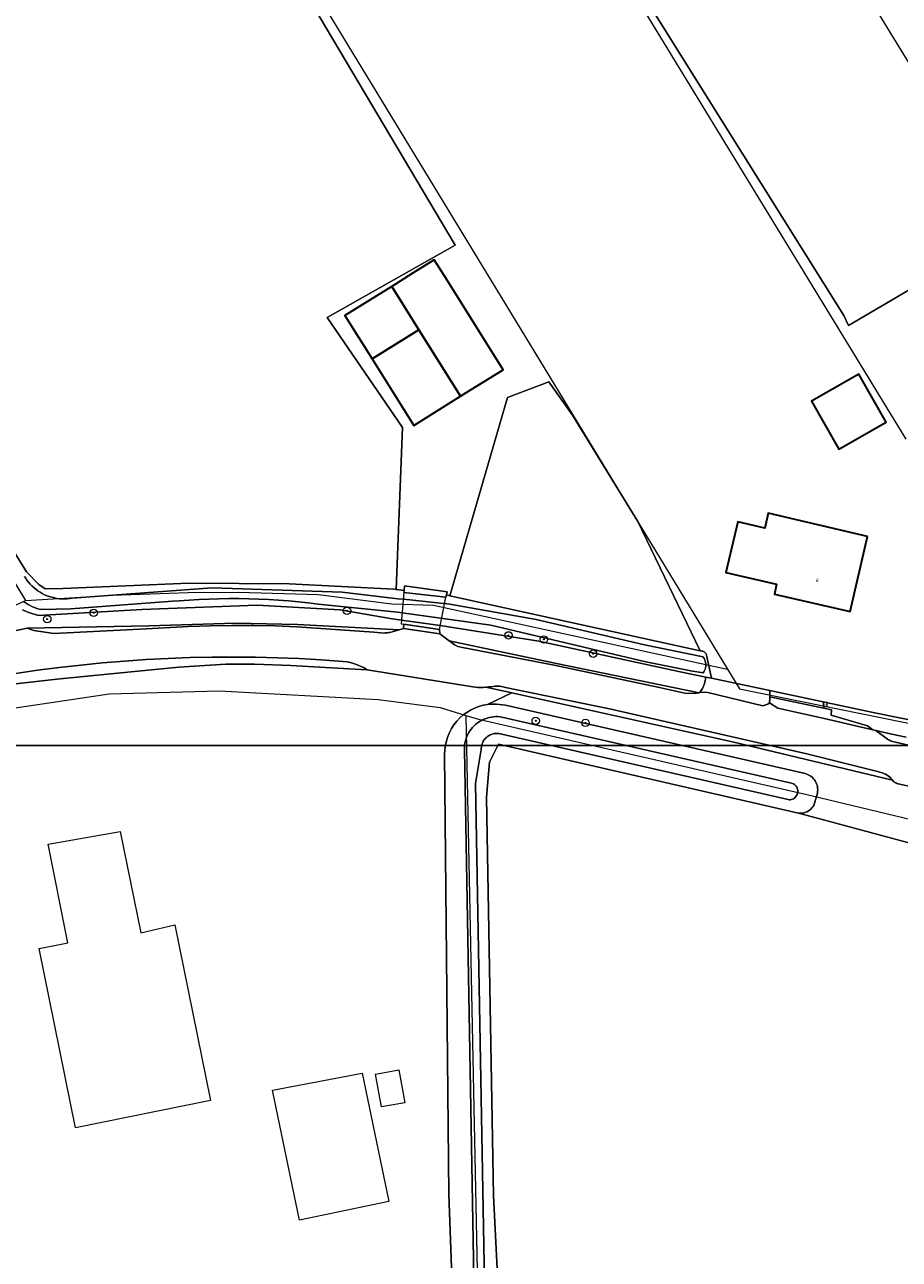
# Model space of a CAD drawing. Header units: metres. Extents: x 250001 to 257773, y 598992 to 609118.
# Tile 9 of 256: x 252317 to 252412, y 599936 to 600070. Entities that reach past the tile are written whole.
import ezdxf
from ezdxf.enums import TextEntityAlignment as Align
from ezdxf.lldxf.tags import DXFTag

# ---------------------------------------------------------------- set-up
doc = ezdxf.new("R2010")
doc.units = ezdxf.units.M
for name, color, linetype, lineweight in [('B-WE-GR-BOOM-S', 252, 'Continuous', 25), ('B-WE-GR-BOUWLAND-GV', 252, 'Continuous', 13), ('B-WE-GR-GRAS-GV', 252, 'Continuous', 13), ('B-WE-GR-GROENVOORZIENING-GV', 252, 'Continuous', 18), ('B-WE-KG-GRENS_PERCEEL-G', 150, 'KG-PERCEEL', 18), ('B-WE-KW-KUNSTWERK_DEK-GV', 252, 'Continuous', 18), ('B-WE-OG-BEBOUWING-GV', 1, 'Continuous', 35), ('B-WE-OG-BEBOUWING-T18', 7, 'Continuous', 18), ('B-WE-OG-TERREIN_ERF-GV', 7, 'Continuous', 18), ('B-WE-OG-WATER-GV', 252, 'Continuous', 18), ('B-WE-OG-WATER_SLOOT-GV', 252, 'Continuous', 18), ('B-WE-RI-GWA_KOLK-S', 252, 'Continuous', 25), ('B-WE-VH-VERHARDING_GESLOTEN-GV', 252, 'Continuous', 18), ('B-WE-VH-VERHARDING_OPEN-GV', 252, 'Continuous', 18), ('N-WE-OG-GBKN-G', 7, 'Continuous', 25), ('X-XX-AL-REFERENTIE-G', 7, 'Continuous', 18)]:
    doc.layers.add(name, color=color, linetype=linetype, lineweight=lineweight)
doc.styles.add('NLCS-ISO', font='NLCS-ISO.ttf')
doc.styles.add('NLCS-ISO-ANNOTATIEF-T18', font='NLCS-ISO.ttf', dxfattribs={"height": 1.8})
doc.styles.get("Standard").update_dxf_attribs({"font": 'NLCS-ISO.ttf'})
tags = doc.linetypes.add('KG-PERCEEL', pattern='A,5.5,-2,["P",Standard,S=1.8,R=0,X=-0.5,Y=-0.9],-2,5.5,-2,[5,NLCS.SHX,S=0.75,R=0,X=0,Y=0],-2', length=19).pattern_tags.tags
tags[6] = DXFTag(74, 10)

# ---------------------------------------------------------------- blocks, each defined once
blk = doc.blocks.new('BS2021-132-Xref-KAD-20210617')
at = {"layer": 'B-WE-KG-GRENS_PERCEEL-G', "flags": 128}
for points in [[(252431.466, 600036.499), (252357.722, 600156.892)], [(252413.053, 600025.235), (252340.906, 600143.417)], [(252317.502, 600125.521), (252393.693, 600000.283)], [(252269.522, 600088.483), (252271.019, 600085.491), (252291.401, 600050.868), (252317.555, 600007.725)], [(252317.555, 600007.725), (252322.948, 600008.073), (252326.932, 600008.302), (252335.204, 600008.617), (252340.619, 600008.647), (252349.301, 600008.394), (252357.287, 600007.377), (252361.805, 600007.225), (252391.647, 600000.711), (252393.693, 600000.283)], [(252312.571, 600005.418), (252317.555, 600007.725)], [(252393.693, 600000.283), (252394.988, 599998.155), (252434.476, 599990.142), (252433.24, 599992.167)], [(252302.56, 599992.163), (252307.636, 599993.457), (252316.22, 599996.06), (252326.61, 599997.62), (252338.54, 599997.93), (252355.81, 599996.99), (252362.52, 599996.13)], [(252362.52, 599996.13), (252365.303, 599995.283)], [(252365.303, 599995.283), (252366.824, 599920.855)], [(252365.303, 599995.283), (252366.689, 599994.861)], [(252366.689, 599994.861), (252402.768, 599986.582), (252424.761, 599981.309), (252431.331, 599980.073), (252436.207, 599979.882)]]:
    blk.add_lwpolyline(points, dxfattribs=at)
at = {"layer": 'N-WE-OG-GBKN-G'}
blk.add_lwpolyline([(251305.421, 608118.318), (256711.718, 608118.318), (256711.718, 599991.994), (251305.421, 599991.994)], close=True, dxfattribs=at)
blk = doc.blocks.new('SRI-KOLK-SO')
at = {"color": 0, "linetype": 'ByBlock', "lineweight": 18}
blk.add_lwpolyline([(-1.125, -1.125), (1.125, -1.125), (1.125, 1.125), (-1.125, 1.125)], close=True, dxfattribs=at)
at = {"color": 0, "linetype": 'ByBlock', "lineweight": 18, "style": 'NLCS-ISO'}
blk.add_text('k', height=1.5, dxfattribs=at).set_placement((0, 0), align=Align.MIDDLE_CENTER)
blk = doc.blocks.new('SGR-BOOM_01-SO')
at = {"linetype": 'ByBlock', "lineweight": 18}
h = blk.add_hatch(color=0, dxfattribs=at)
h.dxf.hatch_style = 1
edge = h.paths.add_edge_path()
edge.add_arc((0, 0), 0.25, 0, 360)
at = {"color": 0, "linetype": 'ByBlock', "lineweight": 18}
for radius in [2, 0.25]:
    blk.add_circle((0, 0), radius, dxfattribs=at)
blk = doc.blocks.new('BS2021-132-Xref-BGT-GRIJS-20210617-aangepast')
at = {"layer": 'B-WE-GR-BOUWLAND-GV', "flags": 128}
blk.add_lwpolyline([(252517.852, 599996.172), (252507.073, 599993.761), (252493.097, 599991.043), (252477.042, 599986.683), (252457.199, 599980.527), (252440.472, 599977.058), (252426.783, 599977.837), (252402.217, 599984.473), (252401.394, 599984.663), (252368.845, 599992.162), (252367.867, 599990.193), (252367.563, 599986.407), (252368.295, 599943.182), (252369.294, 599923.751)], dxfattribs=at)
at = {"layer": 'B-WE-GR-GRAS-GV', "flags": 128}
for points in [[(252342.029, 600141.31), (252406.323, 600038.651), (252406.829, 600037.561), (252417.352, 600043.74), (252429.015, 600050.493), (252434.484, 600053.771), (252433.774, 600054.887), (252437.348, 600057.001), (252438.043, 600055.905), (252441.16, 600057.774), (252448.916, 600062.663), (252448.589, 600063.012), (252450.786, 600065.069), (252451.45, 600065.661), (252442.456, 600075.271)], [(252292.112, 600052.09), (252317.655, 600010.853), (252319.007, 600009.479), (252319.671, 600009.003), (252321.583, 600009.041), (252335.273, 600009.626), (252346.153, 600009.556), (252357.483, 600008.966), (252357.732, 600008.931), (252358.439, 600026.512), (252350.267, 600038.432), (252364.131, 600046.264), (252318.729, 600122.781), (252318.056, 600123.915), (252272.385, 600088.668)]]:
    blk.add_lwpolyline(points, dxfattribs=at)
blk.add_lwpolyline([(252376.886, 600027.825), (252374.306, 600031.463), (252369.809, 600029.743), (252363.588, 600008.252), (252390.731, 600002.294), (252383.964, 600016.315)], close=True, dxfattribs=at)
at = {"layer": 'B-WE-GR-GROENVOORZIENING-GV', "flags": 128}
for points in [[(252420.219, 599986.047), (252412.05, 599987.898), (252411.948, 599987.951), (252411.851, 599988.012), (252411.759, 599988.082), (252411.674, 599988.159), (252411.597, 599988.244), (252394.392, 599992.357), (252370.285, 599997.707), (252367.66, 599996.461), (252368.143, 599996.505), (252368.629, 599996.506), (252369.591, 599996.376), (252402.129, 599988.965), (252402.291, 599988.914), (252402.447, 599988.847), (252402.597, 599988.766), (252402.738, 599988.672), (252402.87, 599988.564), (252402.992, 599988.445), (252403.101, 599988.315), (252403.198, 599988.175), (252403.281, 599988.026), (252403.35, 599987.871), (252403.404, 599987.709), (252403.442, 599987.544), (252403.465, 599987.375), (252403.472, 599987.205), (252403.463, 599987.035), (252403.438, 599986.867), (252403.435, 599986.852), (252403.05, 599985.508), (252402.955, 599985.368), (252402.848, 599985.238), (252402.729, 599985.119), (252402.6, 599985.012), (252402.46, 599984.917), (252402.313, 599984.836), (252402.158, 599984.77), (252401.998, 599984.718), (252401.833, 599984.682), (252401.666, 599984.662), (252401.498, 599984.657), (252401.394, 599984.663), (252402.217, 599984.473), (252426.783, 599977.837)], [(252314.133, 600003.988), (252317.739, 600004.736), (252330.912, 600004.992), (252340.312, 600005.276), (252347.03, 600005.138), (252358.086, 600004.564), (252358.559, 600004.698), (252358.563, 600005.166), (252362.439, 600004.598), (252362.49, 600004.105), (252363.499, 600003.353), (252375.125, 600000.903), (252390.6, 599997.734), (252390.679, 599997.749), (252390.846, 599997.988), (252390.973, 599998.177), (252391.067, 599998.376), (252391.147, 599998.593), (252391.194, 599998.767), (252391.256, 599999.009), (252391.308, 599999.223), (252391.341, 599999.438), (252388.559, 600000), (252373.241, 600003.323), (252362.524, 600005.02), (252358.567, 600005.569), (252358.328, 600005.602), (252357.088, 600005.774), (252351.679, 600006.74), (252342.668, 600007.232), (252330.16, 600006.743), (252318.949, 600006.128), (252318.593, 600006.218), (252318.242, 600006.323), (252317.895, 600006.443), (252317.554, 600006.578), (252317.22, 600006.729)], [(252433.747, 599990.659), (252409.482, 599995.588), (252398.285, 599997.968), (252398.27, 599997.517), (252398.274, 599997.298), (252404.987, 599995.865), (252404.948, 599995.286), (252408.877, 599994.14), (252409.465, 599993.7), (252409.762, 599993.63), (252411.523, 599993.242), (252413.067, 599992.908)]]:
    blk.add_lwpolyline(points, dxfattribs=at)
at = {"layer": 'B-WE-KW-KUNSTWERK_DEK-GV', "flags": 128}
blk.add_lwpolyline([(252363.148, 600008.097), (252358.593, 600008.611), (252358.293, 600005.206), (252362.439, 600004.598)], close=True, dxfattribs=at)
at = {"layer": 'B-WE-OG-BEBOUWING-GV', "flags": 128}
for points in [[(252357.264, 600041.803), (252360.209, 600037.102), (252364.732, 600029.88), (252365.895, 600030.608), (252369.345, 600032.769), (252363.277, 600042.459), (252361.878, 600044.692), (252359.492, 600043.198)], [(252360.209, 600037.102), (252357.264, 600041.803), (252352.198, 600038.63), (252355.143, 600033.929)], [(252364.732, 600029.88), (252360.209, 600037.102), (252355.143, 600033.929), (252359.666, 600026.707)], [(252410.883, 600027.072), (252407.93, 600032.278), (252402.8, 600029.368), (252405.753, 600024.162)], [(252408.865, 600014.695), (252398.095, 600017.19), (252397.723, 600015.586), (252394.798, 600016.263), (252393.525, 600010.771), (252399.018, 600009.499), (252398.77, 600008.43), (252406.981, 600006.559)]]:
    blk.add_lwpolyline(points, close=True, dxfattribs=at)
at = {"layer": 'B-WE-OG-TERREIN_ERF-GV', "flags": 128}
for points in [[(252417.352, 600043.74), (252406.829, 600037.561), (252406.323, 600038.651), (252342.029, 600141.31)], [(252318.729, 600122.781), (252364.131, 600046.264), (252350.267, 600038.432), (252358.439, 600026.512), (252357.732, 600008.931), (252358.611, 600008.808), (252358.656, 600009.328), (252363.268, 600008.693), (252363.196, 600008.338), (252363.588, 600008.252), (252369.809, 600029.743), (252374.306, 600031.463), (252376.886, 600027.825), (252383.964, 600016.315), (252390.731, 600002.294), (252390.9, 600002.257), (252390.995, 600002.239), (252391.085, 600002.206), (252391.169, 600002.159), (252391.244, 600002.098), (252391.307, 600002.026), (252391.358, 600001.944), (252391.395, 600001.855), (252391.408, 600001.804), (252391.947, 599999.315), (252398.285, 599997.968), (252409.482, 599995.588), (252433.747, 599990.659)], [(252364.058, 599927.45), (252363.458, 599943.355), (252363.009, 599991.074), (252363.026, 599991.559), (252363.087, 599992.041), (252363.191, 599992.516), (252363.337, 599992.979), (252363.525, 599993.427), (252363.752, 599993.857), (252364.017, 599994.264), (252364.318, 599994.645), (252364.651, 599994.998), (252365.015, 599995.32), (252365.407, 599995.607), (252365.823, 599995.858), (252366.26, 599996.07), (252366.714, 599996.243), (252367.182, 599996.373), (252367.66, 599996.461), (252370.285, 599997.707), (252367.468, 599998.332), (252367.187, 599998.317), (252366.904, 599998.312), (252366.622, 599998.318), (252366.34, 599998.333), (252366.059, 599998.358), (252354.594, 600000.213), (252350.096, 600000.473), (252346.341, 600000.696), (252342.371, 600000.839), (252339.269, 600000.826), (252334.191, 600000.51), (252329.38, 600000.037), (252321.306, 599999.229), (252316.134, 599998.675)]]:
    blk.add_lwpolyline(points, dxfattribs=at)
for points in [[(252364.732, 600029.88), (252359.666, 600026.707), (252355.143, 600033.929), (252352.198, 600038.63), (252357.264, 600041.803), (252359.492, 600043.198), (252361.878, 600044.692), (252363.277, 600042.459), (252369.345, 600032.769), (252365.895, 600030.608)], [(252402.8, 600029.368), (252407.93, 600032.278), (252410.883, 600027.072), (252405.753, 600024.162)], [(252408.865, 600014.695), (252406.981, 600006.559), (252398.77, 600008.43), (252399.018, 600009.499), (252393.525, 600010.771), (252394.798, 600016.263), (252397.723, 600015.586), (252398.095, 600017.19)], [(252337.607, 599953.518), (252322.984, 599950.547), (252319.034, 599969.989), (252322.124, 599970.617), (252320.01, 599981.31), (252327.82, 599982.69), (252330.06, 599971.69), (252333.734, 599972.581)], [(252354.06, 599956.459), (252356.947, 599942.548), (252347.256, 599940.537), (252344.328, 599954.646)], [(252355.5, 599956.37), (252358.04, 599956.83), (252358.69, 599953.27), (252356.15, 599952.81)]]:
    blk.add_lwpolyline(points, close=True, dxfattribs=at)
at = {"layer": 'B-WE-OG-WATER-GV', "flags": 128}
for points in [[(252317.393, 600007.609), (252317.604, 600007.453), (252317.824, 600007.31), (252318.052, 600007.181), (252318.288, 600007.066), (252318.53, 600006.966), (252318.778, 600006.881), (252319.031, 600006.81), (252319.287, 600006.756), (252322.474, 600006.824), (252333.506, 600007.652), (252334.224, 600007.713), (252335.299, 600007.79), (252336.376, 600007.852), (252337.454, 600007.897), (252338.532, 600007.927), (252339.61, 600007.94), (252340.689, 600007.938), (252341.767, 600007.919), (252342.845, 600007.885), (252343.923, 600007.834), (252344.999, 600007.768), (252346.075, 600007.686), (252347.149, 600007.587), (252348.221, 600007.473), (252349.292, 600007.343), (252357.88, 600006.482), (252358.402, 600006.409), (252368.034, 600005.065), (252384.833, 600001.101), (252389.707, 600000.114), (252391.042, 599999.892), (252391.128, 600000.014), (252391.2, 600000.145), (252391.258, 600000.284), (252391.301, 600000.427), (252391.328, 600000.574), (252391.339, 600000.723), (252391.335, 600000.873), (252391.314, 600001.021), (252391.278, 600001.166), (252391.226, 600001.307), (252391.16, 600001.441), (252391.08, 600001.568), (252391.04, 600001.621), (252384.68, 600002.929), (252372.93, 600005.669), (252363.569, 600007.339), (252358.529, 600007.866), (252357.935, 600007.928), (252351.885, 600008.648), (252337.78, 600009.11), (252322.618, 600008.005), (252322.342, 600007.958), (252322.064, 600007.928), (252321.785, 600007.914), (252321.506, 600007.915), (252321.227, 600007.933), (252320.949, 600007.967), (252320.674, 600008.016), (252320.402, 600008.081), (252320.135, 600008.161), (252319.872, 600008.257), (252319.616, 600008.368), (252319.366, 600008.493), (252319.123, 600008.632), (252318.889, 600008.785), (252318.664, 600008.951), (252318.449, 600009.129), (252318.245, 600009.32), (252318.052, 600009.522), (252317.87, 600009.734), (252317.701, 600009.957), (252317.545, 600010.189), (252317.448, 600010.35)], [(252367.531, 599921.752), (252366.353, 599987.903), (252366.975, 599991.591), (252366.978, 599991.73), (252366.988, 599991.843), (252367.006, 599991.955), (252367.031, 599992.066), (252367.063, 599992.175), (252367.103, 599992.281), (252367.15, 599992.384), (252367.204, 599992.484), (252367.265, 599992.58), (252367.331, 599992.672), (252367.404, 599992.759), (252367.483, 599992.841), (252367.567, 599992.918), (252367.655, 599992.988), (252367.749, 599993.053), (252367.846, 599993.111), (252367.948, 599993.162), (252368.052, 599993.207), (252368.159, 599993.244), (252368.269, 599993.274), (252368.38, 599993.296), (252368.492, 599993.311), (252368.606, 599993.318), (252368.719, 599993.318), (252368.837, 599993.31), (252368.901, 599993.301), (252400.274, 599986.138), (252400.372, 599986.13), (252400.493, 599986.135), (252400.612, 599986.155), (252400.728, 599986.191), (252400.837, 599986.242), (252400.94, 599986.307), (252401.032, 599986.385), (252401.114, 599986.474), (252401.183, 599986.574), (252401.238, 599986.681), (252401.279, 599986.795), (252401.304, 599986.913), (252401.314, 599987.034), (252401.307, 599987.155), (252401.285, 599987.274), (252401.247, 599987.389), (252401.195, 599987.498), (252401.128, 599987.599), (252401.049, 599987.69), (252400.958, 599987.771), (252400.858, 599987.838), (252400.75, 599987.892), (252400.635, 599987.931), (252369.227, 599995.102), (252369.023, 599995.129), (252368.787, 599995.146), (252368.55, 599995.147), (252368.314, 599995.132), (252368.079, 599995.1), (252367.846, 599995.054), (252367.618, 599994.991), (252367.394, 599994.913), (252367.176, 599994.821), (252366.964, 599994.714), (252366.761, 599994.593), (252366.566, 599994.458), (252366.38, 599994.31), (252366.205, 599994.151), (252366.041, 599993.98), (252365.889, 599993.798), (252365.75, 599993.606), (252365.624, 599993.405), (252365.511, 599993.197), (252365.413, 599992.981), (252365.33, 599992.759), (252365.262, 599992.532), (252365.209, 599992.301), (252365.172, 599992.067), (252365.151, 599991.831), (252365.146, 599991.594), (252366.386, 599921.973)]]:
    blk.add_lwpolyline(points, dxfattribs=at)
at = {"layer": 'B-WE-OG-WATER_SLOOT-GV', "flags": 128}
for points in [[(252317.22, 600006.729), (252317.554, 600006.578), (252317.895, 600006.443), (252318.242, 600006.323), (252318.593, 600006.218), (252318.949, 600006.128), (252330.16, 600006.743), (252342.668, 600007.232), (252351.679, 600006.74), (252357.088, 600005.774), (252358.328, 600005.602), (252358.567, 600005.569), (252362.524, 600005.02), (252373.241, 600003.323), (252388.559, 600000), (252391.341, 599999.438), (252391.947, 599999.315), (252391.408, 600001.804), (252391.395, 600001.855), (252391.358, 600001.944), (252391.307, 600002.026), (252391.244, 600002.098), (252391.169, 600002.159), (252391.085, 600002.206), (252390.995, 600002.239), (252390.9, 600002.257), (252390.731, 600002.294), (252363.588, 600008.252), (252363.196, 600008.338), (252363.148, 600008.097), (252358.593, 600008.611), (252358.611, 600008.808), (252357.732, 600008.931), (252357.483, 600008.966), (252346.153, 600009.556), (252335.273, 600009.626), (252321.583, 600009.041), (252319.671, 600009.003), (252319.007, 600009.479), (252317.655, 600010.853), (252292.112, 600052.09)], [(252317.448, 600010.35), (252317.545, 600010.189), (252317.701, 600009.957), (252317.87, 600009.734), (252318.052, 600009.522), (252318.245, 600009.32), (252318.449, 600009.129), (252318.664, 600008.951), (252318.889, 600008.785), (252319.123, 600008.632), (252319.366, 600008.493), (252319.616, 600008.368), (252319.872, 600008.257), (252320.135, 600008.161), (252320.402, 600008.081), (252320.674, 600008.016), (252320.949, 600007.967), (252321.227, 600007.933), (252321.506, 600007.915), (252321.785, 600007.914), (252322.064, 600007.928), (252322.342, 600007.958), (252322.618, 600008.005), (252337.78, 600009.11), (252351.885, 600008.648), (252357.935, 600007.928), (252358.529, 600007.866), (252363.569, 600007.339), (252372.93, 600005.669), (252384.68, 600002.929), (252391.04, 600001.621), (252391.08, 600001.568), (252391.16, 600001.441), (252391.226, 600001.307), (252391.278, 600001.166), (252391.314, 600001.021), (252391.335, 600000.873), (252391.339, 600000.723), (252391.328, 600000.574), (252391.301, 600000.427), (252391.258, 600000.284), (252391.2, 600000.145), (252391.128, 600000.014), (252391.042, 599999.892), (252389.707, 600000.114), (252384.833, 600001.101), (252368.034, 600005.065), (252358.402, 600006.409), (252357.88, 600006.482), (252349.292, 600007.343), (252348.221, 600007.473), (252347.149, 600007.587), (252346.075, 600007.686), (252344.999, 600007.768), (252343.923, 600007.834), (252342.845, 600007.885), (252341.767, 600007.919), (252340.689, 600007.938), (252339.61, 600007.94), (252338.532, 600007.927), (252337.454, 600007.897), (252336.376, 600007.852), (252335.299, 600007.79), (252334.224, 600007.713), (252333.506, 600007.652), (252322.474, 600006.824), (252319.287, 600006.756), (252319.031, 600006.81), (252318.778, 600006.881), (252318.53, 600006.966), (252318.288, 600007.066), (252318.052, 600007.181), (252317.824, 600007.31), (252317.604, 600007.453), (252317.393, 600007.609)], [(252369.294, 599923.751), (252368.295, 599943.182), (252367.563, 599986.407), (252367.867, 599990.193), (252368.845, 599992.162), (252401.394, 599984.663), (252401.498, 599984.657), (252401.666, 599984.662), (252401.833, 599984.682), (252401.998, 599984.718), (252402.158, 599984.77), (252402.313, 599984.836), (252402.46, 599984.917), (252402.6, 599985.012), (252402.729, 599985.119), (252402.848, 599985.238), (252402.955, 599985.368), (252403.05, 599985.508), (252403.435, 599986.852), (252403.438, 599986.867), (252403.463, 599987.035), (252403.472, 599987.205), (252403.465, 599987.375), (252403.442, 599987.544), (252403.404, 599987.709), (252403.35, 599987.871), (252403.281, 599988.026), (252403.198, 599988.175), (252403.101, 599988.315), (252402.992, 599988.445), (252402.87, 599988.564), (252402.738, 599988.672), (252402.597, 599988.766), (252402.447, 599988.847), (252402.291, 599988.914), (252402.129, 599988.965), (252369.591, 599996.376), (252368.629, 599996.506), (252368.143, 599996.505), (252367.66, 599996.461), (252367.182, 599996.373), (252366.714, 599996.243), (252366.26, 599996.07), (252365.823, 599995.858), (252365.407, 599995.607), (252365.015, 599995.32), (252364.651, 599994.998), (252364.318, 599994.645), (252364.017, 599994.264), (252363.752, 599993.857), (252363.525, 599993.427), (252363.337, 599992.979), (252363.191, 599992.516), (252363.087, 599992.041), (252363.026, 599991.559), (252363.009, 599991.074), (252363.458, 599943.355), (252364.058, 599927.45)], [(252366.386, 599921.973), (252365.146, 599991.594), (252365.151, 599991.831), (252365.172, 599992.067), (252365.209, 599992.301), (252365.262, 599992.532), (252365.33, 599992.759), (252365.413, 599992.981), (252365.511, 599993.197), (252365.624, 599993.405), (252365.75, 599993.606), (252365.889, 599993.798), (252366.041, 599993.98), (252366.205, 599994.151), (252366.38, 599994.31), (252366.566, 599994.458), (252366.761, 599994.593), (252366.964, 599994.714), (252367.176, 599994.821), (252367.394, 599994.913), (252367.618, 599994.991), (252367.846, 599995.054), (252368.079, 599995.1), (252368.314, 599995.132), (252368.55, 599995.147), (252368.787, 599995.146), (252369.023, 599995.129), (252369.227, 599995.102), (252400.635, 599987.931), (252400.75, 599987.892), (252400.858, 599987.838), (252400.958, 599987.771), (252401.049, 599987.69), (252401.128, 599987.599), (252401.195, 599987.498), (252401.247, 599987.389), (252401.285, 599987.274), (252401.307, 599987.155), (252401.314, 599987.034), (252401.304, 599986.913), (252401.279, 599986.795), (252401.238, 599986.681), (252401.183, 599986.574), (252401.114, 599986.474), (252401.032, 599986.385), (252400.94, 599986.307), (252400.837, 599986.242), (252400.728, 599986.191), (252400.612, 599986.155), (252400.493, 599986.135), (252400.372, 599986.13), (252400.274, 599986.138), (252368.901, 599993.301), (252368.837, 599993.31), (252368.719, 599993.318), (252368.606, 599993.318), (252368.492, 599993.311), (252368.38, 599993.296), (252368.269, 599993.274), (252368.159, 599993.244), (252368.052, 599993.207), (252367.948, 599993.162), (252367.846, 599993.111), (252367.749, 599993.053), (252367.655, 599992.988), (252367.567, 599992.918), (252367.483, 599992.841), (252367.404, 599992.759), (252367.331, 599992.672), (252367.265, 599992.58), (252367.204, 599992.484), (252367.15, 599992.384), (252367.103, 599992.281), (252367.063, 599992.175), (252367.031, 599992.066), (252367.006, 599991.955), (252366.988, 599991.843), (252366.978, 599991.73), (252366.975, 599991.591), (252366.353, 599987.903), (252367.531, 599921.752)]]:
    blk.add_lwpolyline(points, dxfattribs=at)
at = {"layer": 'B-WE-VH-VERHARDING_GESLOTEN-GV', "flags": 128}
for points in [[(252316.494, 599999.823), (252318.842, 600000.164), (252321.195, 600000.469), (252323.552, 600000.739), (252325.913, 600000.972), (252328.277, 600001.168), (252330.644, 600001.329), (252333.014, 600001.453), (252335.385, 600001.541), (252337.756, 600001.593), (252340.129, 600001.608), (252342.501, 600001.587), (252344.873, 600001.529), (252347.244, 600001.435), (252349.613, 600001.305), (252351.979, 600001.138), (252352.442, 600001.078), (252352.899, 600000.979), (252353.345, 600000.841), (252353.779, 600000.667), (252354.196, 600000.457), (252354.594, 600000.213), (252366.059, 599998.358), (252366.34, 599998.333), (252366.622, 599998.318), (252366.904, 599998.312), (252367.187, 599998.317), (252367.468, 599998.332), (252367.582, 599998.341), (252367.695, 599998.351), (252367.808, 599998.363), (252367.921, 599998.377), (252368.033, 599998.392), (252368.26, 599998.424), (252368.488, 599998.441), (252368.717, 599998.445), (252368.946, 599998.434), (252369.174, 599998.408), (252369.625, 599998.315), (252380.881, 599995.98), (252402.307, 599991.105), (252409.96, 599989.19), (252410.482, 599989.059), (252410.661, 599988.988), (252410.834, 599988.905), (252411, 599988.81), (252411.16, 599988.703), (252411.312, 599988.585), (252411.565, 599988.283), (252411.572, 599988.275), (252411.59, 599988.251), (252411.597, 599988.244), (252411.674, 599988.159), (252411.759, 599988.082), (252411.851, 599988.012), (252411.948, 599987.951), (252412.05, 599987.898), (252420.219, 599986.047)], [(252420.974, 599990.272), (252411.91, 599992.364), (252411.573, 599992.441), (252411.464, 599992.481), (252411.357, 599992.527), (252411.253, 599992.58), (252411.152, 599992.639), (252411.056, 599992.704), (252409.762, 599993.63), (252409.465, 599993.7), (252404.023, 599994.98), (252399.148, 599996.057), (252398.238, 599996.652), (252398.073, 599996.499), (252397.513, 599996.326), (252391.557, 599997.745), (252391.197, 599997.808), (252390.679, 599997.749), (252390.6, 599997.734), (252390.087, 599997.636), (252389.049, 599997.703), (252386.131, 599998.325), (252374.88, 600000.719), (252364.938, 600002.653), (252364.608, 600002.717), (252364.456, 600002.765), (252364.308, 600002.823), (252364.164, 600002.892), (252364.025, 600002.971), (252363.893, 600003.059), (252363.499, 600003.353), (252362.49, 600004.105), (252358.559, 600004.698), (252358.086, 600004.564), (252357.049, 600004.27), (252356.928, 600004.251), (252356.807, 600004.235), (252356.685, 600004.222), (252356.563, 600004.213), (252356.441, 600004.206), (252355.325, 600004.287), (252346.976, 600004.894), (252344.627, 600004.974), (252342.278, 600005.016), (252339.928, 600005.021), (252337.578, 600004.988), (252335.229, 600004.918), (252330.665, 600004.676), (252320.628, 600004.142), (252318.452, 600004.478), (252317.739, 600004.736), (252314.133, 600003.988)]]:
    blk.add_lwpolyline(points, dxfattribs=at)
blk.add_lwpolyline([(252358.563, 600005.166), (252358.559, 600004.698), (252362.49, 600004.105), (252362.439, 600004.598)], close=True, dxfattribs=at)
at = {"layer": 'B-WE-VH-VERHARDING_OPEN-GV', "flags": 128}
for points in [[(252363.148, 600008.097), (252358.593, 600008.611), (252358.293, 600005.206), (252362.439, 600004.598)], [(252363.268, 600008.693), (252358.656, 600009.328), (252358.611, 600008.808), (252358.593, 600008.611), (252363.148, 600008.097), (252363.196, 600008.338)], [(252347.03, 600005.138), (252340.312, 600005.276), (252330.912, 600004.992), (252317.739, 600004.736), (252318.452, 600004.478), (252320.628, 600004.142), (252330.665, 600004.676), (252335.229, 600004.918), (252337.578, 600004.988), (252339.928, 600005.021), (252342.278, 600005.016), (252344.627, 600004.974), (252346.976, 600004.894), (252355.325, 600004.287), (252356.441, 600004.206), (252356.563, 600004.213), (252356.685, 600004.222), (252356.807, 600004.235), (252356.928, 600004.251), (252357.049, 600004.27), (252358.086, 600004.564)], [(252375.125, 600000.903), (252363.499, 600003.353), (252363.893, 600003.059), (252364.025, 600002.971), (252364.164, 600002.892), (252364.308, 600002.823), (252364.456, 600002.765), (252364.608, 600002.717), (252364.938, 600002.653), (252374.88, 600000.719), (252386.131, 599998.325), (252389.049, 599997.703), (252390.087, 599997.636), (252390.6, 599997.734)], [(252398.285, 599997.968), (252391.947, 599999.315), (252391.341, 599999.438), (252391.308, 599999.223), (252391.256, 599999.009), (252391.194, 599998.767), (252391.147, 599998.593), (252391.067, 599998.376), (252390.973, 599998.177), (252390.846, 599997.988), (252390.679, 599997.749), (252391.197, 599997.808), (252391.557, 599997.745), (252397.513, 599996.326), (252398.073, 599996.499), (252398.238, 599996.652), (252398.277, 599997.091), (252398.274, 599997.298), (252398.27, 599997.517)], [(252380.881, 599995.98), (252369.625, 599998.315), (252369.174, 599998.408), (252368.946, 599998.434), (252368.717, 599998.445), (252368.488, 599998.441), (252368.26, 599998.424), (252368.033, 599998.392), (252367.921, 599998.377), (252367.808, 599998.363), (252367.695, 599998.351), (252367.582, 599998.341), (252367.468, 599998.332), (252370.285, 599997.707), (252394.392, 599992.357), (252411.597, 599988.244), (252411.59, 599988.251), (252411.572, 599988.275), (252411.565, 599988.283), (252411.312, 599988.585), (252411.16, 599988.703), (252411, 599988.81), (252410.834, 599988.905), (252410.661, 599988.988), (252410.482, 599989.059), (252409.96, 599989.19), (252402.307, 599991.105)], [(252404.948, 599995.286), (252404.987, 599995.865), (252398.274, 599997.298), (252398.277, 599997.091), (252398.238, 599996.652), (252399.148, 599996.057), (252404.023, 599994.98), (252409.465, 599993.7), (252408.877, 599994.14)]]:
    blk.add_lwpolyline(points, close=True, dxfattribs=at)
for points in [[(252316.134, 599998.675), (252321.306, 599999.229), (252329.38, 600000.037), (252334.191, 600000.51), (252339.269, 600000.826), (252342.371, 600000.839), (252346.341, 600000.696), (252350.096, 600000.473), (252354.594, 600000.213), (252354.196, 600000.457), (252353.779, 600000.667), (252353.345, 600000.841), (252352.899, 600000.979), (252352.442, 600001.078), (252351.979, 600001.138), (252349.613, 600001.305), (252347.244, 600001.435), (252344.873, 600001.529), (252342.501, 600001.587), (252340.129, 600001.608), (252337.756, 600001.593), (252335.385, 600001.541), (252333.014, 600001.453), (252330.644, 600001.329), (252328.277, 600001.168), (252325.913, 600000.972), (252323.552, 600000.739), (252321.195, 600000.469), (252318.842, 600000.164), (252316.494, 599999.823)], [(252413.067, 599992.908), (252411.523, 599993.242), (252409.762, 599993.63), (252411.056, 599992.704), (252411.152, 599992.639), (252411.253, 599992.58), (252411.357, 599992.527), (252411.464, 599992.481), (252411.573, 599992.441), (252411.91, 599992.364), (252420.974, 599990.272)]]:
    blk.add_lwpolyline(points, dxfattribs=at)
at = {"layer": 'N-WE-OG-GBKN-G'}
blk.add_lwpolyline([(251305.421, 608118.318), (256711.718, 608118.318), (256711.718, 599991.994), (251305.421, 599991.994)], close=True, dxfattribs=at)
at = {"layer": 'B-WE-GR-BOOM-S', "xscale": 0.2, "yscale": 0.2, "zscale": 0.2}
for p in [(252319.909, 600005.72), (252324.941, 600006.4), (252352.417, 600006.625), (252369.936, 600003.955), (252373.765, 600003.516), (252379.117, 600001.969), (252372.885, 599994.697), (252378.275, 599994.461)]:
    blk.add_blockref('SGR-BOOM_01-SO', p, dxfattribs=at)
at = {"layer": 'B-WE-RI-GWA_KOLK-S', "xscale": 0.2, "yscale": 0.2, "zscale": 0.2}
blk.add_blockref('SRI-KOLK-SO', (252404.276, 599996.466), dxfattribs=at)
at = {"layer": 'B-WE-OG-BEBOUWING-T18', "style": 'NLCS-ISO-ANNOTATIEF-T18'}
blk.add_text('8', height=0.36, rotation=347.2, dxfattribs=at).set_placement((252403.431, 600009.932), align=Align.MIDDLE)

msp = doc.modelspace()

# ---------------------------------------------------------------- block references
at = {"layer": 'X-XX-AL-REFERENTIE-G'}
for name in ['BS2021-132-Xref-BGT-GRIJS-20210617-aangepast', 'BS2021-132-Xref-KAD-20210617']:
    msp.add_blockref(name, (0, 0), dxfattribs=at)

doc.saveas('drawing.dxf')
